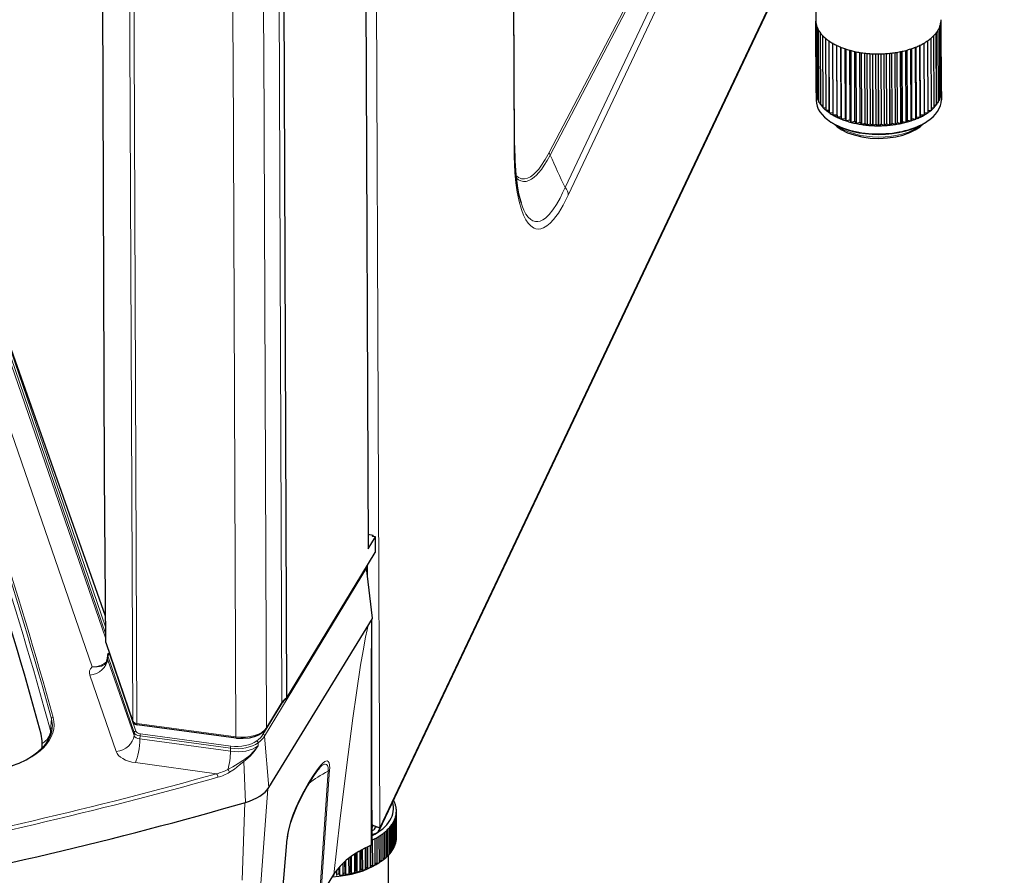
# Model space of a CAD drawing. Extents: x -26 to 514, y -3 to 930.
# Tile 6 of 9: x 341 to 514, y 91 to 241. Entities that reach past the tile are written whole.
import ezdxf

# ---------------------------------------------------------------- set-up
doc = ezdxf.new("R2010")
doc.units = 0

msp = doc.modelspace()

# ---------------------------------------------------------------- linework, layer by layer
at = {"color": 7, "lineweight": 15}
for p, q in [((401.735229, 630.100464), (403.944946, 98.918304)), ((427.513092, 218.310623), (425.854736, 616.956909)), ((433.691772, 217.396408), (501.698853, 347.358368)), ((513.621826, 330.386353), (403.944946, 98.918304)), ((433.871429, 216.932449), (489.923767, 324.048828)), ((489.923767, 324.048828), (436.490662, 211.28064)), ((490.473022, 322.677765), (437.039856, 209.909561)), ((385.987762, 306.378143), (386.756683, 120.869019)), ((360.056061, 237.270172), (360.552032, 117.61528)), ((360.790222, 236.846024), (361.286163, 117.191437)), ((383.566772, 236.093506), (384.062714, 116.444855)), ((378.177368, 234.489868), (378.177368, 234.488892)), ((378.177368, 234.488617), (378.177429, 234.478699)), ((378.177399, 234.478668), (378.67337, 114.824097)), ((335.421234, 192.336472), (355.773956, 132.988358)), ((335.847137, 192.213013), (355.76532, 134.131989)), ((335.353546, 191.302261), (355.779694, 132.227585)), ((332.226166, 188.472595), (353.42865, 127.15274)), ((387.579987, 121.703049), (403.20459, 147.36235)), ((383.711517, 114.982941), (401.622925, 144.429749)), ((402.638184, 135.594025), (401.622925, 144.429749)), ((401.803009, 144.962448), (401.811249, 142.980865)), ((402.479706, 135.335739), (402.479614, 134.982559)), ((355.785248, 131.492477), (360.552032, 117.61528)), ((356.140076, 128.502258), (356.189606, 129.070007)), ((356.140076, 128.502258), (360.781982, 115.077362)), ((356.189606, 129.070007), (360.815033, 115.582382)), ((356.482452, 129.334564), (361.10788, 115.846924)), ((353.012695, 125.672577), (357.654602, 112.247681)), ((383.426239, 115.267166), (386.844849, 120.887421)), ((384.062714, 116.444855), (386.756683, 120.869019)), ((346.267578, 117.979111), (346.133514, 115.931702)), ((378.67337, 114.824097), (361.286163, 117.191437)), ((360.781982, 115.077362), (360.815033, 115.582382)), ((361.807281, 114.48703), (361.840149, 114.989471)), ((377.717651, 112.320938), (361.807281, 114.48703)), ((361.840149, 114.989471), (377.699585, 112.830307)), ((361.9133, 115.380508), (377.772705, 113.221359)), ((383.711517, 114.982941), (384.451294, 105.953461)), ((377.717651, 112.320938), (377.699585, 112.830307)), ((382.568665, 113.250687), (382.574615, 113.788834)), ((375.279907, 108.367096), (361.023407, 110.308029)), ((380.059631, 110.490387), (380.355988, 103.325348)), ((395.130188, 109.043671), (393.584991, 86.950378)), ((394.865265, 108.819077), (393.33313, 86.732574)), ((381.369385, 67.041656), (384.302612, 105.730392)), ((379.756104, 89.698334), (380.247162, 103.293945)), ((402.799591, 99.304047), (402.520081, 98.714172)), ((385.759003, 74.19577), (387.600464, 96.771912))]:
    msp.add_line(p, q, dxfattribs=at)
at = {"color": 7, "lineweight": 30}
for p, q in [((427.588562, 218.637085), (425.930206, 617.283325)), ((513.518127, 329.912354), (403.841217, 98.444275)), ((386.811066, 307.205597), (387.579987, 121.703049)), ((480.43396, 260.089691), (480.514893, 240.63176)), ((401.426208, 255.283218), (401.871613, 147.823776)), ((355.202576, 247.984467), (355.56369, 160.863632)), ((480.57132, 227.873596), (480.51886, 240.484955)), ((480.571869, 227.8629), (480.519409, 240.474258)), ((502.562622, 227.926025), (502.510132, 240.537384)), ((502.563171, 227.936722), (502.510681, 240.54808)), ((480.643372, 227.3349), (480.590942, 239.946259)), ((480.645721, 227.32428), (480.593262, 239.935638)), ((480.805359, 226.802231), (480.75293, 239.413589)), ((480.809479, 226.791763), (480.757019, 239.403137)), ((481.055939, 226.279953), (481.003479, 238.891327)), ((481.061768, 226.269745), (481.009338, 238.881104)), ((502.07193, 226.330063), (502.01947, 238.941437)), ((502.077759, 226.340302), (502.02533, 238.95166)), ((502.324463, 226.853531), (502.272034, 239.464905)), ((502.328613, 226.864014), (502.276123, 239.475372)), ((502.488464, 227.386978), (502.436035, 239.998352)), ((502.490845, 227.397614), (502.438354, 240.008972)), ((481.393036, 225.772385), (481.340576, 238.383759)), ((481.400574, 225.762512), (481.348083, 238.373871)), ((481.813873, 225.283707), (481.761414, 237.895065)), ((481.823029, 225.274246), (481.770569, 237.885605)), ((482.315002, 224.817917), (482.262512, 237.429276)), ((482.325684, 224.80896), (482.273224, 237.420319)), ((482.892273, 224.378876), (482.839783, 236.990234)), ((482.904419, 224.370468), (482.851959, 236.981842)), ((500.228394, 224.420197), (500.175903, 237.031555)), ((500.24054, 224.428665), (500.18811, 237.040039)), ((500.807312, 224.862015), (500.754883, 237.473373)), ((500.818054, 224.871033), (500.765564, 237.482391)), ((501.310211, 225.330185), (501.257751, 237.941559)), ((501.319397, 225.339691), (501.266907, 237.95105)), ((501.73291, 225.820892), (501.68045, 238.432251)), ((501.740448, 225.830795), (501.687988, 238.442169)), ((483.540955, 223.970169), (483.488464, 236.581543)), ((483.554474, 223.962402), (483.502014, 236.573761)), ((484.246124, 223.96962), (484.19519, 236.210388)), ((484.255676, 223.595184), (484.203217, 236.206543)), ((484.270447, 223.58812), (484.218018, 236.199493)), ((484.958405, 223.629242), (484.907349, 235.896713)), ((485.030609, 223.257004), (484.978149, 235.868378)), ((485.046509, 223.250702), (484.99408, 235.862061)), ((485.725098, 223.325394), (485.67395, 235.61377)), ((485.859344, 222.958405), (485.806885, 235.569763)), ((485.876251, 222.952911), (485.823792, 235.56427)), ((486.539856, 223.060547), (486.488647, 235.36528)), ((486.735046, 222.701843), (486.682617, 235.313202)), ((486.752838, 222.697205), (486.700378, 235.308563)), ((495.736084, 222.860855), (495.684814, 235.178802)), ((496.37915, 222.724838), (496.326721, 235.336212)), ((496.396942, 222.729584), (496.344482, 235.340942)), ((496.592316, 223.089417), (496.541138, 235.394882)), ((497.255859, 222.98558), (497.2034, 235.596939)), ((497.272766, 222.991165), (497.220337, 235.602539)), ((497.407227, 223.358932), (497.356079, 235.648254)), ((498.085754, 223.288132), (498.033264, 235.89949)), ((498.101654, 223.294525), (498.049194, 235.905884)), ((498.174042, 223.667191), (498.123016, 235.935883)), ((498.861969, 223.63002), (498.809509, 236.241379)), ((498.87677, 223.637161), (498.82428, 236.24852)), ((498.886475, 224.011658), (498.835571, 236.253983)), ((499.578125, 224.008408), (499.525696, 236.619781)), ((499.591675, 224.016251), (499.539215, 236.627609)), ((487.395996, 222.836914), (487.344788, 235.154282)), ((487.650574, 222.489456), (487.598083, 235.1008)), ((487.669037, 222.485703), (487.616577, 235.097061)), ((488.286499, 222.656326), (488.235229, 234.983215)), ((488.598297, 222.322952), (488.545837, 234.934311)), ((488.61731, 222.320129), (488.56488, 234.931488)), ((489.203979, 222.520264), (489.152679, 234.854004)), ((489.570465, 222.20372), (489.518005, 234.815094)), ((489.589905, 222.201843), (489.537445, 234.813202)), ((490.14093, 222.429855), (490.0896, 234.768021)), ((490.559082, 222.132751), (490.506592, 234.74411)), ((490.578735, 222.131836), (490.526306, 234.743195)), ((491.0896, 222.385834), (491.038269, 234.726196)), ((491.555969, 222.110611), (491.50351, 234.721985)), ((491.575745, 222.110672), (491.523285, 234.722046)), ((492.042236, 222.388565), (491.990906, 234.728989)), ((492.552979, 222.137512), (492.500488, 234.748871)), ((492.572662, 222.138535), (492.520203, 234.749893)), ((492.990936, 222.438034), (492.939606, 234.776367)), ((493.54187, 222.213196), (493.48938, 234.824554)), ((493.561279, 222.215179), (493.50885, 234.826538)), ((493.927917, 222.533829), (493.876617, 234.867859)), ((494.514496, 222.337051), (494.462036, 234.948425)), ((494.533508, 222.339981), (494.481079, 234.951355)), ((494.84549, 222.675156), (494.794189, 235.002472)), ((495.46286, 222.508072), (495.4104, 235.119446)), ((495.481323, 222.511932), (495.428894, 235.123291)), ((480.567383, 228.020401), (480.573303, 226.591064)), ((480.641327, 227.830627), (480.571869, 227.8629)), ((480.803467, 227.263596), (480.645721, 227.32428)), ((481.054138, 226.714752), (480.809479, 226.791763)), ((502.075989, 226.773895), (502.324463, 226.853531)), ((502.32666, 227.323807), (502.488464, 227.386978)), ((502.48877, 227.891312), (502.562622, 227.926025)), ((502.5672, 228.111908), (502.57312, 226.682541)), ((481.391296, 226.186737), (481.061768, 226.269745)), ((481.812195, 225.682571), (481.400574, 225.762512)), ((482.313354, 225.205505), (481.823029, 225.274246)), ((482.890686, 224.758835), (482.325684, 224.80896)), ((500.238953, 224.808334), (500.807312, 224.862015)), ((500.816406, 225.258133), (501.310211, 225.330185)), ((501.317719, 225.737885), (501.73291, 225.820892)), ((501.738708, 226.244232), (502.07193, 226.330063)), ((483.539368, 224.34584), (482.904419, 224.370468)), ((484.246124, 223.96962), (483.554474, 223.962402)), ((484.246124, 223.96962), (484.255676, 223.595184)), ((484.958405, 223.629242), (484.270447, 223.58812)), ((484.958405, 223.629242), (485.030609, 223.257004)), ((485.725098, 223.325394), (485.046509, 223.250702)), ((485.725098, 223.325394), (485.859344, 222.958405)), ((496.592316, 223.089417), (496.396942, 222.729584)), ((496.592316, 223.089417), (497.255859, 222.98558)), ((497.407227, 223.358932), (497.272766, 222.991165)), ((497.407227, 223.358932), (498.085754, 223.288132)), ((498.174042, 223.667191), (498.101654, 223.294525)), ((498.174042, 223.667191), (498.861969, 223.63002)), ((498.886475, 224.011658), (498.87677, 223.637161)), ((498.886475, 224.011658), (499.578125, 224.008408)), ((499.590118, 224.391785), (500.228394, 224.420197)), ((483.404419, 222.619675), (483.174286, 222.766342)), ((486.539856, 223.060547), (485.876251, 222.952911)), ((486.539856, 223.060547), (486.735046, 222.701843)), ((487.395996, 222.836914), (486.752838, 222.697205)), ((487.395996, 222.836914), (487.650574, 222.489456)), ((488.286499, 222.656326), (487.669037, 222.485703)), ((488.286499, 222.656326), (488.598297, 222.322952)), ((489.203979, 222.520264), (488.61731, 222.320129)), ((489.203979, 222.520264), (489.570465, 222.20372)), ((490.14093, 222.429855), (489.589905, 222.201843)), ((490.14093, 222.429855), (490.559082, 222.132751)), ((491.0896, 222.385834), (490.578735, 222.131836)), ((491.0896, 222.385834), (491.555969, 222.110611)), ((492.042236, 222.388565), (491.575745, 222.110672)), ((492.042236, 222.388565), (492.552979, 222.137512)), ((492.990936, 222.438034), (492.572662, 222.138535)), ((492.990936, 222.438034), (493.54187, 222.213196)), ((493.927917, 222.533829), (493.561279, 222.215179)), ((493.927917, 222.533829), (494.514496, 222.337051)), ((494.84549, 222.675156), (494.533508, 222.339981)), ((494.84549, 222.675156), (495.46286, 222.508072)), ((495.736084, 222.860855), (495.481323, 222.511932)), ((495.736084, 222.860855), (496.37915, 222.724838)), ((499.774933, 222.687622), (500.003815, 222.836197)), ((355.751007, 136.030869), (336.211243, 191.31015)), ((355.56369, 160.863632), (355.785248, 131.492477)), ((401.860962, 150.396011), (402.788361, 150.26973)), ((401.871613, 147.823776), (403.193848, 149.947891)), ((402.668091, 150.01947), (402.788361, 150.26973)), ((403.193848, 149.947891), (402.668091, 150.01947)), ((402.78949, 150.002945), (402.788361, 150.26973)), ((403.20459, 147.36235), (403.193848, 149.947891)), ((387.535461, 121.531738), (403.155762, 147.183975)), ((402.652985, 135.655457), (401.637085, 144.496704)), ((384.451294, 105.953461), (402.638184, 135.594025)), ((402.4953, 135.361176), (402.495605, 135.033401)), ((355.805939, 131.375153), (360.570618, 117.504028)), ((356.122589, 128.609039), (356.173889, 129.197098)), ((384.01532, 116.26886), (386.70932, 120.693039)), ((378.730408, 114.591202), (361.343201, 116.958557)), ((406.661804, 95.951538), (406.642578, 100.575714)), ((406.74353, 96.218842), (406.724304, 100.843018)), ((406.814575, 96.53656), (406.795349, 101.160736)), ((406.852997, 96.80658), (406.833771, 101.430756)), ((406.872681, 97.126312), (406.853424, 101.750458)), ((403.170105, 99.023773), (403.944946, 98.918304)), ((403.944946, 98.918304), (403.850769, 98.942108)), ((405.383209, 93.98288), (405.363983, 98.607056)), ((405.650574, 94.26886), (405.631317, 98.893036)), ((405.857178, 94.515991), (405.837921, 99.140167)), ((406.077576, 94.813385), (406.05835, 99.437531)), ((406.243713, 95.069183), (406.224487, 99.693359)), ((406.396271, 99.999847), (406.415527, 95.375702)), ((406.520691, 100.262421), (406.539917, 95.638245)), ((385.809082, 74.342651), (387.650391, 96.916901)), ((403.126343, 92.349274), (403.107086, 96.973419)), ((403.476196, 92.543671), (403.45697, 97.167847)), ((403.870789, 92.782867), (403.851532, 97.407043)), ((404.188202, 92.99295), (404.168945, 97.617126)), ((404.542938, 93.249756), (404.523712, 97.873901)), ((404.82547, 93.473907), (404.806244, 98.098083)), ((405.137695, 93.746338), (405.118469, 98.370514)), ((401.443756, 91.594818), (401.428192, 95.338959)), ((401.559265, 91.97287), (401.545044, 95.396881)), ((401.850342, 91.753571), (401.834595, 95.536621)), ((402.315277, 91.95224), (402.299469, 95.750214)), ((402.369537, 92.334137), (402.355225, 95.774963)), ((402.67572, 96.753662), (402.522644, 96.680481)), ((402.694946, 92.129486), (402.67572, 96.753662)), ((406.414368, 95.655334), (406.539917, 95.638245)), ((406.660675, 96.226044), (406.74353, 96.218842)), ((406.813446, 96.808105), (406.852997, 96.80658)), ((398.534912, 90.785675), (398.523468, 93.538513)), ((398.827057, 91.135193), (398.816162, 93.759338)), ((399.00296, 90.882263), (398.990479, 93.885651)), ((399.546356, 91.009308), (399.532837, 94.256195)), ((399.781281, 91.371124), (399.768646, 94.407654)), ((399.997314, 91.127563), (399.983093, 94.540802)), ((400.518433, 91.279694), (400.503601, 94.847046)), ((400.694336, 91.651062), (400.680634, 94.946136)), ((400.948853, 91.418732), (400.933594, 95.083557)), ((404.541565, 93.578339), (404.82547, 93.473907)), ((405.136414, 94.057465), (405.383209, 93.98288)), ((405.386597, 93.986298), (405.626801, 36.245789)), ((405.649323, 94.566437), (405.857178, 94.515991)), ((406.076385, 95.100616), (406.243713, 95.069183)), ((396.824463, 90.802246), (396.819672, 91.95462)), ((396.916382, 90.536377), (396.910095, 92.056061)), ((397.491791, 90.610504), (397.483307, 92.645325)), ((397.838959, 90.945099), (397.830566, 92.964996)), ((397.973389, 90.684692), (397.963409, 93.081146)), ((400.694336, 91.651062), (400.948853, 91.418732)), ((401.559265, 91.97287), (401.850342, 91.753571)), ((402.369537, 92.334137), (402.694946, 92.129486)), ((403.118958, 92.732086), (403.476196, 92.543671)), ((403.572083, 92.588409), (403.953552, 92.836029)), ((403.869324, 93.133881), (404.188202, 92.99295)), ((403.953552, 92.836029), (403.870789, 92.782867)), ((404.188171, 92.99295), (403.953552, 92.836029)), ((393.584991, 86.950378), (395.879517, 90.689941)), ((395.813904, 90.583008), (395.840057, 90.438416)), ((395.840057, 90.438416), (395.839294, 90.62439)), ((396.424927, 90.485168), (396.420837, 91.471741)), ((396.824463, 90.802246), (396.916382, 90.536377)), ((397.838959, 90.945099), (397.973389, 90.684692)), ((398.827057, 91.135193), (399.00296, 90.882263)), ((399.781281, 91.371124), (399.997314, 91.127563))]:
    msp.add_line(p, q, dxfattribs=at)
for points in [[(483.63623, 222.476822), (484.279816, 221.916489), (485.074585, 221.395203), (486.100647, 220.892471), (487.234497, 220.488113), (488.626953, 220.151108), (490.08667, 219.950058), (491.586548, 219.885818), (493.086243, 219.959824), (494.545471, 220.17038), (495.791809, 220.472763), (497.004486, 220.900558), (497.985413, 221.375381), (498.841766, 221.928848), (499.48233, 222.480011), (499.544556, 222.542999)], [(427.588562, 218.637085), (427.653839, 215.974319), (427.832336, 213.471741), (428.067261, 211.588211), (428.330444, 210.140533), (428.637207, 208.910553), (428.746338, 208.554138)], [(402.365509, 135.149628), (402.424438, 135.123093), (402.470367, 135.034927), (402.479614, 134.982559)], [(355.64563, 127.552032), (355.941467, 127.949524), (356.091766, 128.394348), (356.122589, 128.609039)], [(356.173889, 129.197098), (356.259583, 129.44223), (356.413025, 129.607727)], [(337.821472, 109.286438), (339.253052, 109.726059), (340.590393, 110.243225), (341.818268, 110.831635), (342.922668, 111.483963), (343.891144, 112.191879), (344.713074, 112.946075), (345.346039, 113.690292), (345.726501, 114.262848), (346.078339, 114.967911), (346.289276, 115.595596), (346.407898, 116.226974), (346.427216, 116.441071)], [(360.570618, 117.504028), (360.723022, 117.252853), (360.970581, 117.070496), (361.343201, 116.958557)], [(384.01532, 116.26886), (383.711151, 115.873337), (383.226501, 115.459122), (382.640686, 115.119766), (381.851471, 114.81662), (380.978363, 114.61763), (379.923035, 114.523499), (378.860748, 114.574646), (378.730408, 114.591202)], [(393.823669, 109.839386), (393.689697, 109.734177), (393.350342, 109.38887), (392.84613, 108.76088), (392.176544, 107.800247), (391.25296, 106.316528), (390.311066, 104.62973), (389.356445, 102.667267), (388.648926, 100.92453), (388.209503, 99.604614), (387.84848, 98.20166), (387.723511, 97.523468), (387.650391, 96.916901)], [(402.523621, 95.926849), (402.514008, 95.885956), (402.452332, 95.821442), (402.411896, 95.799957)]]:
    msp.add_lwpolyline(points, dxfattribs=at)
at = {"color": 7, "lineweight": 15}
for points in [[(437.039856, 209.909576), (436.135742, 208.145004), (435.304688, 206.779358), (434.880249, 206.178528), (434.450653, 205.638489), (433.871216, 205.021713), (433.286377, 204.534729), (432.699158, 204.19133), (432.242065, 204.032623), (431.787872, 203.977356), (431.339172, 204.032867), (431.055267, 204.130234), (430.775085, 204.278397), (430.390076, 204.575699), (430.017761, 204.980896), (429.588318, 205.620529), (429.189026, 206.42247), (428.824982, 207.383896), (428.4263, 208.799026), (428.095917, 210.434433), (427.856323, 212.11087), (427.680542, 213.92186), (427.537567, 216.727432), (427.513092, 218.310623)], [(433.691772, 217.396408), (433.000641, 216.160126), (432.241821, 215.003265), (431.85611, 214.498917), (431.466797, 214.049332), (430.94339, 213.542709), (430.417145, 213.152359), (429.890961, 212.889954), (429.359833, 212.766754), (429.097137, 212.763336), (428.837219, 212.800751), (428.580872, 212.880447), (428.328796, 213.003738), (428.081909, 213.171783), (427.841003, 213.385529)], [(433.871429, 216.932434), (433.353424, 216.017349), (432.826416, 215.178131), (432.314087, 214.454666), (431.794525, 213.818253), (431.43689, 213.439529), (431.077209, 213.109512), (430.595703, 212.751465), (430.114014, 212.495178), (429.634705, 212.349487), (429.181274, 212.321777), (428.736023, 212.410843), (428.302856, 212.623276), (427.885864, 212.964157)], [(436.490631, 211.28064), (436.055603, 210.318375), (435.607666, 209.41507), (434.990875, 208.313614), (434.353424, 207.346741), (433.698425, 206.535782), (433.365753, 206.196136), (433.030487, 205.904572), (432.580872, 205.596298), (432.13028, 205.387375), (431.681091, 205.286057), (431.260956, 205.296646), (430.846985, 205.417572), (430.441711, 205.655899), (430.019867, 206.05011), (429.619385, 206.589615), (429.245422, 207.273895), (428.986511, 207.876099), (428.746338, 208.554138)], [(402.411896, 95.799957), (402.44751, 126.612442), (402.47168, 134.172592), (402.479614, 134.982559)], [(401.928162, 134.436813), (401.727295, 133.615372), (401.454712, 132.355957), (400.997253, 129.941086), (400.571136, 127.421967), (399.825806, 122.537216), (399.207855, 118.124222), (398.086243, 109.472824), (396.946625, 100.020508), (395.879517, 90.689941)], [(355.973907, 128.019104), (355.470581, 127.651489), (354.887421, 127.381348), (354.249451, 127.213547), (353.580811, 127.151749), (353.42865, 127.15274)], [(355.645752, 127.552139), (355.368378, 127.393921), (355.060699, 127.271378), (354.705444, 127.179504), (354.329315, 127.127213), (353.566589, 127.136169), (353.42865, 127.15274)], [(382.568665, 113.250687), (382.468872, 113.107529), (381.834351, 112.319885), (381.090729, 111.589584), (380.241272, 110.930054), (379.908752, 110.71199)], [(382.568665, 113.250687), (381.881683, 112.262527), (381.185974, 111.470337), (380.380005, 110.737549), (380.059631, 110.490387)], [(379.908752, 110.71199), (379.046997, 110.15332), (378.134583, 109.578629), (377.267792, 109.098816)], [(380.059631, 110.490387), (379.266968, 109.856094), (378.405945, 109.189926), (377.55188, 108.618408)], [(387.600464, 96.771912), (387.727722, 97.724915), (387.947937, 98.751495), (388.269165, 99.897644), (388.691711, 101.137299), (389.213928, 102.445068), (389.840332, 103.816223), (390.616638, 105.324814), (391.381256, 106.670593), (392.156067, 107.92186), (392.921173, 109.037521), (393.272736, 109.49704), (393.618988, 109.903961), (393.956909, 110.241745), (394.311157, 110.503754), (394.478394, 110.578918), (394.71048, 110.601059)], [(394.371307, 110.052536), (394.581299, 109.996658), (394.74649, 109.811172), (394.848419, 109.482254), (394.875061, 109.176682), (394.865265, 108.819077)], [(394.71048, 110.601059), (394.895935, 110.500488), (395.040527, 110.254257), (395.123077, 109.877686), (395.144409, 109.349945), (395.130188, 109.043671)]]:
    msp.add_lwpolyline(points, dxfattribs=at)
for centre, radius, start, end in [((65629.132812, 580.07196), 65251.869465, 180.050689, 180.303447), ((65623.421875, 581.6297), 65240.767161, 180.050675, 180.30346), ((-102484.9375, -114.398346), 102846.332799, 0.195679, 0.229028), ((-102386.460938, -113.613007), 102747.116109, 0.195666, 0.217883), ((674.251709, 324.928772), 263.526181, 204.193085, 205.547471), ((402.402069, 135.035065), 0.093606, 325.905236, 358.838777), ((356.335114, 128.588898), 0.21344, 174.585386, 203.95172), ((356.484192, 129.171082), 0.311396, 175.207507, 198.936981), ((356.682281, 129.404465), 0.211688, 172.041769, 199.279392), ((341.80368, 116.737457), 4.633163, 356.332019, 15.544133), ((341.394257, 114.646332), 4.91044, 9.158204, 15.174582), ((382.161804, 113.73996), 0.416432, 6.752532, 65.652864), ((377.736084, 109.067841), 2.724548, 31.475974, 37.116337), ((373.357025, 116.665436), 8.517884, 283.046103, 297.331942), ((375.627808, 107.803314), 2.090052, 22.958912, 38.306638), ((373.260986, 115.75386), 8.326509, 285.667523, 301.02064), ((387.331757, 96.945892), 0.320023, 327.077221, 354.802066)]:
    msp.add_arc(centre, radius, start, end, dxfattribs=at)
at = {"color": 7, "lineweight": 30}
for centre, radius, start, end in [((402.866699, 147.358765), 0.337845, 328.838785, 0.607476), ((401.33548, 144.461197), 0.303682, 6.715195, 31.503787), ((30560.349609, 137.798157), 30157.854882, 180.005254, 180.079553), ((402.558044, 135.646057), 0.095453, 327.002485, 5.652918), ((356.154907, 131.497406), 0.369741, 180.764034, 199.304213), ((387.301971, 121.673615), 0.273191, 304.921559, 328.71216), ((387.256592, 121.694901), 0.323283, 329.668113, 1.444039), ((338.777557, 113.744232), 5.890765, 0.295, 15.265877), ((338.825989, 113.751221), 5.842207, 350.88047, 0.228958), ((402.282776, 101.511673), 4.626508, 25.494224, 28.605345), ((402.755249, 101.716141), 4.111323, 17.115293, 21.035728), ((403.068756, 101.801208), 3.786223, 8.187303, 12.329169), ((402.827454, 101.888428), 4.034629, 341.012525, 344.982729), ((403.106171, 101.823517), 3.748246, 349.815237, 353.985185), ((403.187866, 101.815811), 3.666137, 358.978676, 3.210579), ((405.014404, 104.034348), 5.222834, 241.45898, 257.128506), ((402.506226, 98.753784), 0.716888, 22.131862, 36.691609), ((400.164062, 103.758652), 7.319708, 312.598508, 315.267339), ((401.000153, 102.975296), 6.173543, 318.604634, 321.594427), ((401.746674, 102.419937), 5.242618, 325.328242, 328.6623), ((397.528748, 107.425018), 11.847091, 298.090264, 300.026137), ((398.388, 106.006836), 10.188564, 302.428301, 304.568988), ((399.279572, 104.773911), 8.666655, 307.235488, 309.620029), ((402.385681, 97.446106), 4.530569, 332.80718, 336.482086), ((402.84671, 97.264252), 4.034629, 341.012525, 344.982729), ((403.125397, 97.199341), 3.748246, 349.815237, 353.985185), ((399.298828, 100.14975), 8.666655, 307.235488, 309.620029), ((400.183319, 99.134491), 7.319708, 312.598508, 315.267339), ((401.019379, 98.351135), 6.173543, 318.604634, 321.594427), ((401.76593, 97.795776), 5.242618, 325.328242, 328.6623), ((396.059448, 105.985687), 15.365152, 290.513255, 292.140916), ((396.756012, 104.355789), 13.592392, 294.141916, 295.908251), ((397.547974, 102.800858), 11.847091, 298.090264, 300.026137), ((394.479279, 111.769653), 21.372518, 278.102979, 279.4093), ((394.693848, 110.581696), 20.165219, 280.980722, 282.338652), ((395.023773, 109.173828), 18.719077, 283.98119, 285.408153), ((395.478119, 107.619095), 17.099142, 287.143772, 288.659384)]:
    msp.add_arc(centre, radius, start, end, dxfattribs=at)
for centre, major_axis, ratio, start_param, end_param in [((491.514832, 240.67746), (-10.999908, -0.045746), 0.541401, 6.2831748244, 6.3078309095), ((491.514832, 240.67746), (-10.999908, -0.045746), 0.541401, 0.0264424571, 0.1154027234), ((491.514832, 240.67746), (-10.999908, -0.045746), 0.541401, 3.0214274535, 3.1103877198), ((491.514832, 240.67746), (-10.999908, -0.045746), 0.541401, 3.1121845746, 3.1416014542), ((491.514832, 240.67746), (-10.999908, -0.045746), 0.541401, 0.1171995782, 0.2061598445), ((491.514832, 240.67746), (-10.999908, -0.045746), 0.541401, 0.2079566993, 0.2969169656), ((491.514832, 240.67746), (-10.999908, -0.045746), 0.541401, 0.2987138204, 0.3876740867), ((491.514832, 240.67746), (-10.999908, -0.045746), 0.541401, 2.7491560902, 2.8381163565), ((491.514832, 240.67746), (-10.999908, -0.045746), 0.541401, 2.8399132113, 2.9288734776), ((491.514832, 240.67746), (-10.999908, -0.045746), 0.541401, 2.9306703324, 3.0196305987), ((491.514832, 240.67746), (-10.999908, -0.045746), 0.541401, 0.3894709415, 0.4784312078), ((491.514832, 240.67746), (-10.999908, -0.045746), 0.541401, 0.4802280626, 0.5691883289), ((491.514832, 240.67746), (-10.999908, -0.045746), 0.541401, 0.5709851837, 0.65994545), ((491.514832, 240.67746), (-10.999908, -0.045746), 0.541401, 0.6617423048, 0.7507025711), ((491.514832, 240.67746), (-10.999908, -0.045746), 0.541401, 2.3861276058, 2.4750878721), ((491.514832, 240.67746), (-10.999908, -0.045746), 0.541401, 2.4768847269, 2.5658449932), ((491.514832, 240.67746), (-10.999908, -0.045746), 0.541401, 2.567641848, 2.6566021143), ((491.514832, 240.67746), (-10.999908, -0.045746), 0.541401, 2.6583989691, 2.7473592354), ((491.514832, 240.67746), (-10.999908, -0.045746), 0.541401, 0.7524994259, 0.8414596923), ((491.514832, 240.67746), (-10.999908, -0.045746), 0.541401, 0.843256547, 0.9322168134), ((491.514832, 240.67746), (-10.999908, -0.045746), 0.541401, 0.9340136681, 1.0229739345), ((491.514832, 240.67746), (-10.999908, -0.045746), 0.541401, 1.0247707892, 1.1137310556), ((491.514832, 240.67746), (-10.999908, -0.045746), 0.541401, 1.1155279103, 1.2044881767), ((491.514832, 240.67746), (-10.999908, -0.045746), 0.541401, 1.9323420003, 2.0213022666), ((491.514832, 240.67746), (-10.999908, -0.045746), 0.541401, 2.0230991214, 2.1120593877), ((491.514832, 240.67746), (-10.999908, -0.045746), 0.541401, 2.1138562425, 2.2028165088), ((491.514832, 240.67746), (-10.999908, -0.045746), 0.541401, 2.2046133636, 2.2935736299), ((491.514832, 240.67746), (-10.999908, -0.045746), 0.541401, 2.2953704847, 2.384330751), ((491.514832, 240.67746), (-10.999908, -0.045746), 0.541401, 1.2062850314, 1.2952452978), ((491.514832, 240.67746), (-10.999908, -0.045746), 0.541401, 1.2970421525, 1.3860024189), ((491.514832, 240.67746), (-10.999908, -0.045746), 0.541401, 1.3877992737, 1.47675954), ((491.514832, 240.67746), (-10.999908, -0.045746), 0.541401, 1.4785563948, 1.5675166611), ((491.514832, 240.67746), (-10.999908, -0.045746), 0.541401, 1.5693135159, 1.6582737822), ((491.514832, 240.67746), (-10.999908, -0.045746), 0.541401, 1.660070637, 1.7490309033), ((491.514832, 240.67746), (-10.999908, -0.045746), 0.541401, 1.7508277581, 1.8397880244), ((491.514832, 240.67746), (-10.999908, -0.045746), 0.541401, 1.8415848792, 1.9305451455), ((491.567261, 228.066086), (-10.999908, -0.045746), 0.541401, 3.1416014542, 3.1709694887), ((491.567261, 228.066086), (-10.999908, -0.045746), 0.541401, 6.2585861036, 6.2831748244), ((491.567261, 228.066086), (-10.999908, -0.045746), 0.541401, 6.2831748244, 6.3078309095), ((491.567261, 228.066086), (-10.999908, -0.045746), 0.541401, 0.0264424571, 0.1154027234), ((491.573242, 226.63681), (-10.999908, -0.045746), 0.541401, 6.283181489, 6.9829460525), ((491.567261, 228.066086), (-10.999908, -0.045746), 0.541401, 0.1171995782, 0.2061598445), ((491.567261, 228.066086), (-10.999908, -0.045746), 0.541401, 0.2079566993, 0.2969169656), ((491.573242, 226.63681), (-10.999908, -0.045746), 0.541401, 2.4417963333, 3.1415888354), ((491.567261, 228.066086), (-10.999908, -0.045746), 0.541401, 2.8399132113, 2.9288734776), ((491.567261, 228.066086), (-10.999908, -0.045746), 0.541401, 2.9306703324, 3.0196305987), ((491.567261, 228.066086), (-10.999908, -0.045746), 0.541401, 3.0214274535, 3.1103877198), ((491.567261, 228.066086), (-10.999908, -0.045746), 0.541401, 3.1121845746, 3.1416014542), ((491.567261, 228.066086), (-10.999908, -0.045746), 0.541401, 0.2987138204, 0.3876740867), ((491.567261, 228.066086), (-10.999908, -0.045746), 0.541401, 0.3894709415, 0.4784312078), ((491.567261, 228.066086), (-10.999908, -0.045746), 0.541401, 0.4802280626, 0.5691883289), ((491.567261, 228.066086), (-10.999908, -0.045746), 0.541401, 0.5709851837, 0.65994545), ((491.567261, 228.066086), (-10.999908, -0.045746), 0.541401, 2.4768847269, 2.5658449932), ((491.567261, 228.066086), (-10.999908, -0.045746), 0.541401, 2.567641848, 2.6566021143), ((491.567261, 228.066086), (-10.999908, -0.045746), 0.541401, 2.6583989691, 2.7473592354), ((491.567261, 228.066086), (-10.999908, -0.045746), 0.541401, 2.7491560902, 2.8381163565), ((491.567261, 228.066086), (-10.999908, -0.045746), 0.541401, 0.6617423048, 0.7507025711), ((491.567261, 228.066086), (-10.999908, -0.045746), 0.541401, 0.7524994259, 0.8414596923), ((491.567261, 228.066086), (-10.999908, -0.045746), 0.541401, 0.843256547, 0.9322168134), ((491.567261, 228.066086), (-10.999908, -0.045746), 0.541401, 0.9340136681, 1.0229739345), ((491.567261, 228.066086), (-10.999908, -0.045746), 0.541401, 2.1138562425, 2.2028165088), ((491.567261, 228.066086), (-10.999908, -0.045746), 0.541401, 2.2046133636, 2.2935736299), ((491.567261, 228.066086), (-10.999908, -0.045746), 0.541401, 2.2953704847, 2.384330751), ((491.567261, 228.066086), (-10.999908, -0.045746), 0.541401, 2.3861276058, 2.4750878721), ((491.573242, 226.63681), (-10.999908, -0.045746), 0.541401, 0.6997607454, 2.4417963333), ((491.57428, 226.384583), (-10.699921, -0.044525), 0.541401, 0.6997607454, 2.4417963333), ((491.567261, 228.066086), (-10.999908, -0.045746), 0.541401, 1.0247707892, 1.1137310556), ((491.567261, 228.066086), (-10.999908, -0.045746), 0.541401, 1.1155279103, 1.2044881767), ((491.567261, 228.066086), (-10.999908, -0.045746), 0.541401, 1.2062850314, 1.2952452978), ((491.567261, 228.066086), (-10.999908, -0.045746), 0.541401, 1.2970421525, 1.3860024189), ((491.567261, 228.066086), (-10.999908, -0.045746), 0.541401, 1.3877992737, 1.47675954), ((491.567261, 228.066086), (-10.999908, -0.045746), 0.541401, 1.4785563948, 1.5675166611), ((491.567261, 228.066086), (-10.999908, -0.045746), 0.541401, 1.5693135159, 1.6582737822), ((491.567261, 228.066086), (-10.999908, -0.045746), 0.541401, 1.660070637, 1.7490309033), ((491.567261, 228.066086), (-10.999908, -0.045746), 0.541401, 1.7508277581, 1.8397880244), ((491.567261, 228.066086), (-10.999908, -0.045746), 0.541401, 1.8415848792, 1.9305451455), ((491.567261, 228.066086), (-10.999908, -0.045746), 0.541401, 1.9323420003, 2.0213022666), ((491.567261, 228.066086), (-10.999908, -0.045746), 0.541401, 2.0230991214, 2.1120593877), ((-1878.679688, -69.005615), (2247.046143, 9.886108), 0.54259, 0.1436306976, 0.1995399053), ((390.381165, 120.379547), (3.870728, 0.506195), 0.521516, 2.35584825, 2.7446852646), ((376.38623, 107.382904), (8.499939, 0.03537), 0.541401, 5.1960669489, 5.9596646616), ((158.049728, 330.548706), (475.997681, 1.980133), 0.541401, 5.0354895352, 5.1960669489), ((394.352356, 102.199448), (-11.999908, -0.049927), 0.541401, 2.3173641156, 3.3135599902), ((394.354095, 101.779068), (-12.499878, -0.052002), 0.541401, 3.3442176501, 3.391481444), ((394.354095, 101.779068), (-12.499878, -0.052002), 0.541401, 3.2569511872, 3.3042149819), ((394.354095, 101.779068), (-12.499878, -0.052002), 0.541401, 3.1696847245, 3.2169485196), ((394.354095, 101.779068), (-12.499878, -0.052002), 0.541401, 2.9078853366, 2.955149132), ((394.354095, 101.779068), (-12.499878, -0.052002), 0.541401, 2.9951517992, 3.0424155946), ((394.354095, 101.779068), (-12.499878, -0.052002), 0.541401, 3.0824182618, 3.1296820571), ((402.395264, 99.129272), (-0.722961, 0.34256), 0.81385, 2.1010613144, 3.1416877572), ((402.395264, 99.129272), (-0.722961, 0.34256), 0.81385, 3.1416877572, 3.5132595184), ((402.395264, 99.129272), (-1.445892, 0.68512), 0.81385, 3.1416877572, 3.5132595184), ((394.354095, 101.779068), (-12.499878, -0.052002), 0.541401, 2.6460859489, 2.6933497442), ((394.354095, 101.779068), (-12.499878, -0.052002), 0.541401, 2.7333524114, 2.7806162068), ((394.354095, 101.779068), (-12.499878, -0.052002), 0.541401, 2.820618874, 2.8678826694), ((394.354095, 101.779068), (12.499878, 0.052002), 0.541401, 6.009475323, 6.0494779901), ((398.615723, 99.413727), (-4.999969, -0.020813), 0.541401, 2.4649490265, 2.4809273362), ((402.395264, 99.129272), (-1.445892, 0.68512), 0.81385, 2.0202361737, 3.1416877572), ((394.354095, 101.779068), (-12.499878, -0.052002), 0.541401, 2.2970201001, 2.3442838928), ((394.354095, 101.779068), (-12.499878, -0.052002), 0.541401, 2.3842865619, 2.4315503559), ((394.354095, 101.779068), (-12.499878, -0.052002), 0.541401, 2.4715530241, 2.5188168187), ((394.354095, 101.779068), (-12.499878, -0.052002), 0.541401, 2.5588194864, 2.6060832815), ((394.373322, 97.154907), (-12.499878, -0.052002), 0.541401, 3.0824182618, 3.1296820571), ((414.965118, 87.404968), (20.116669, 0.224915), 0.540314, 2.2386187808, 2.813944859), ((394.373322, 97.154907), (-12.499878, -0.052002), 0.541401, 2.820618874, 2.8678826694), ((394.373322, 97.154907), (-12.499878, -0.052002), 0.541401, 2.9078853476, 2.955149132), ((394.373322, 97.154907), (-12.499878, -0.052002), 0.541401, 2.9951517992, 3.0424155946), ((394.373322, 97.154907), (-12.499878, -0.052002), 0.541401, 2.5588194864, 2.6060832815), ((394.373322, 97.154907), (-12.499878, -0.052002), 0.541401, 2.6460859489, 2.6933497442), ((394.373322, 97.154907), (-12.499878, -0.052002), 0.541401, 2.7333524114, 2.7806162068), ((394.375061, 96.734528), (-11.999908, -0.049927), 0.541401, 1.6729775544, 2.4417963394), ((394.373322, 97.154907), (11.999908, 0.049927), 0.541401, 5.2477139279, 5.2649133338), ((394.373322, 97.154907), (11.999908, 0.049927), 0.541401, 5.3401498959, 5.3521797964), ((394.373322, 97.154907), (-12.499878, -0.052002), 0.541401, 2.2097536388, 2.2570174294), ((394.373322, 97.154907), (11.999908, 0.049927), 0.541401, 5.4332881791, 5.439446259), ((394.373322, 97.154907), (-12.499878, -0.052002), 0.541401, 2.2970201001, 2.3442838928), ((394.373322, 97.154907), (-12.499878, -0.052002), 0.541401, 2.3842865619, 2.4315503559), ((394.373322, 97.154907), (-12.499878, -0.052002), 0.541401, 2.4715530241, 2.5188168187), ((394.373322, 97.154907), (11.999908, 0.049927), 0.541401, 4.8818679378, 4.9158474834), ((394.373322, 97.154907), (-12.499878, -0.052002), 0.541401, 1.7734213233, 1.8206851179), ((394.373322, 97.154907), (11.999908, 0.049927), 0.541401, 4.9729594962, 5.003113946), ((394.373322, 97.154907), (-12.499878, -0.052002), 0.541401, 1.8606877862, 1.9079515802), ((394.373322, 97.154907), (11.999908, 0.049927), 0.541401, 5.0642392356, 5.0903804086), ((394.373322, 97.154907), (-12.499878, -0.052002), 0.541401, 1.9479542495, 1.9952180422), ((394.373322, 97.154907), (11.999908, 0.049927), 0.541401, 5.15578947, 5.1776468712), ((394.373322, 97.154907), (-12.499878, -0.052002), 0.541401, 2.0352207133, 2.0824845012), ((394.373322, 97.154907), (-12.499878, -0.052002), 0.541401, 2.1224871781, 2.1697509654)]:
    msp.add_ellipse(centre, major_axis=major_axis, ratio=ratio, start_param=start_param, end_param=end_param, dxfattribs=at)
at = {"color": 7, "lineweight": 15}
for centre, major_axis, ratio, start_param, end_param in [((491.579865, 225.04187), (9.099915, 0.037842), 0.541401, 3.7427315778, 5.6820476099), ((425.188599, 218.62709), (2.399994, 0.009979), 0.541401, 6.0294766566, 6.2831853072), ((434.463196, 217.283981), (0.708832, -0.370911), 0.820777, 3.5454693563, 4.2437648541), ((434.715363, 210.226028), (-2.168854, 1.027679), 0.81385, 3.5132622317, 4.2113930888), ((-1886.49707, -68.186768), (2257.267334, 9.390137), 0.541401, 0.1452418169, 0.2010341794), ((-1886.498291, -67.947754), (2257.567139, 9.391388), 0.541401, 0.1452418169, 0.2010341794), ((-1886.488525, -70.274506), (2257.137207, 9.389618), 0.541401, 0.1452841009, 0.200997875), ((401.33902, 144.462479), (0.256317, -0.155914), 0.794708, 0.5253183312, 1.0960880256), ((401.33902, 144.462479), (-0.298035, -0.034241), 0.579448, 2.758821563, 3.1414742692), ((353.001495, 128.363007), (-3.024323, -1.045715), 0.826783, 1.2959057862, 2.7968889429), ((356.483856, 129.083069), (0.283783, 0.097321), 0.824533, 1.2999648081, 2.7989780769), ((357.153229, 126.097855), (4.212006, 0.011566), 0.540019, 2.6542683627, 3.324586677), ((391.500854, 120.026611), (4.999908, 0.028442), 0.545577, 2.4690719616, 2.8172380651), ((386.282288, 120.95311), (0.427063, -0.26004), 0.794621, 6.2830868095, 6.7390626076), ((330.809387, 116.946716), (15.926086, 0.045227), 0.540756, 5.1721910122, 6.4290069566), ((346.563965, 117.990616), (-0.289276, -0.079437), 0.831912, 4.4913028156, 6.0097392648), ((361.534973, 117.718506), (1, 0.004852), 0.543301, 3.3238452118, 4.4583091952), ((361.043518, 117.666489), (-0.47287, -0.162445), 0.824485, 6.0099587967, 6.2832517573), ((342.972046, 115.808884), (3.085663, 0.847687), 0.831907, 5.0530442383, 6.009677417), ((361.410583, 117.453995), (-0.067444, -0.495422), 0.211021, 5.2994012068, 6.2840630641), ((379.792969, 117.202759), (4.499939, 0.024261), 0.544776, 4.4580108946, 5.9589940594), ((383.588287, 116.528946), (0.427063, -0.26004), 0.794621, 6.2830867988, 6.7390626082), ((357.643402, 114.93811), (-3.024323, -1.045715), 0.826783, 1.2959057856, 2.7968889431), ((362.173401, 115.417969), (1.400574, 0.304291), 0.629688, 3.1830704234, 4.3144317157), ((362.192657, 115.712082), (1.401581, -0.011627), 0.534206, 3.3312320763, 4.4625925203), ((361.109283, 115.595428), (0.283783, 0.097321), 0.824533, 1.2999648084, 2.7989780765), ((361.012238, 112.998444), (-0.431671, -3.170746), 0.211028, 0.5870098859, 2.0879930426), ((362.191254, 115.963577), (1.102081, 0.009338), 0.545152, 3.3214325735, 4.4527905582), ((361.914673, 115.129028), (0.040466, 0.297272), 0.211028, 0.5916723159, 2.0879930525), ((378.797791, 115.086639), (-0.067444, -0.495422), 0.211021, 5.299401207, 6.2840630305), ((376.347412, 116.52243), (7.459656, 0.041534), 0.545199, 5.640688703, 5.9592192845), ((376.348572, 116.288589), (7.759094, 0.042725), 0.545048, 5.640717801, 5.9592436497), ((383.427643, 115.015671), (-0.256317, 0.155914), 0.794708, 3.6669109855, 5.1675696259), ((377.774109, 112.969864), (0.040466, 0.297272), 0.211028, 0.5916725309, 2.0879930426), ((378.844513, 115.279633), (4.651489, 0.028198), 0.54218, 4.4604040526, 5.6395906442), ((378.858734, 114.965118), (4.651276, -0.11142), 0.590074, 4.4786890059, 5.6497261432), ((378.843292, 115.530975), (4.351471, 0.016632), 0.54691, 4.4617240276, 5.640945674), ((362.184601, 112.727539), (4.608368, 0.031219), 0.541263, 3.322643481, 4.4540052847), ((376.922607, 110.832352), (-0.431671, -3.170746), 0.211028, 1.0213386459, 2.0879930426), ((390.442657, 101.270737), (-4.103027, -8.745239), 0.195107, 3.2337223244, 3.4536570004), ((394.183411, 109.270081), (0.997559, -0.069641), 0.572756, 5.5041548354, 6.0002254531), ((158.025192, 336.446625), (475.040894, 1.976166), 0.541401, 5.0354895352, 5.1851360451), ((158.026825, 336.055573), (475.539673, 1.978241), 0.541401, 5.0354895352, 5.1851360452), ((375.281647, 107.946716), (-0.135437, 0.481323), 0.382829, 4.156031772, 5.6570149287), ((411.259857, 99.381714), (-23.994568, -0.099823), 0.541401, 5.4623573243, 5.6807865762)]:
    msp.add_ellipse(centre, major_axis=major_axis, ratio=ratio, start_param=start_param, end_param=end_param, dxfattribs=at)

doc.saveas('drawing.dxf')
